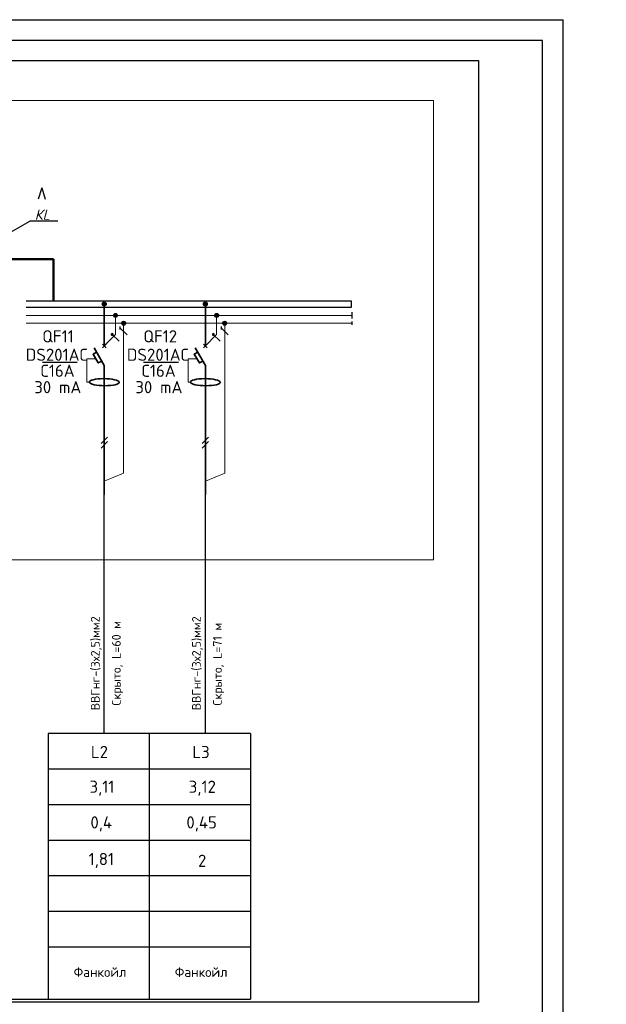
# Model space of a CAD drawing. Header units: millimetres. Extents: x 1114507 to 93926427, y 174473 to 817039.
# Tile 52 of 256: x 1418947 to 1433026, y 761825 to 785478. Entities that reach past the tile are written whole.
import ezdxf
from ezdxf.enums import TextEntityAlignment as Align

# ---------------------------------------------------------------- set-up
doc = ezdxf.new("R2010")
doc.units = ezdxf.units.MM
doc.layers.add('E_Diagram_a-a-a', color=7, linetype='Continuous', lineweight=25)
doc.layers.add('PDF4_Geometry', color=7, linetype='Continuous')
doc.layers.add('PDF4_Text', color=7, linetype='Continuous')
doc.layers.add('PDF4_Solid Fills', color=7, linetype='Continuous', true_color=0xdd0000)
doc.styles.add('ISOCPEUR 1', font='isocpeur.TTF')
doc.styles.add('PDF ISOCPEUR', font='isocpeur.TTF')
doc.styles.add('ЭОМ схема', font='isocpeui.ttf')

msp = doc.modelspace()

# ---------------------------------------------------------------- linework, layer by layer
at = {"lineweight": 30}
for q in [(1419391.2, 781164.3, 0), (1419559.4, 781164.3, 0)]:
    msp.add_line((1419475.3, 781439.4, 0), q, dxfattribs=at)
at = {"lineweight": 25}
for p in [(1418516.7, 780250.1, 0), (1419865.6, 780638.5, 0)]:
    msp.add_line(p, (1419188.4, 780638.5, 0), dxfattribs=at)
at = {"lineweight": 50}
for q in [(1418523.3, 779726.6, 0), (1419757.7, 778718.7, 0)]:
    msp.add_line((1419757.7, 779726.6, 0), q, dxfattribs=at)
at = {"color": 5, "lineweight": 30, "elevation": 0}
msp.add_lwpolyline([(1431492.3, 756271.4), (1431492.3, 784978.5), (1382967.9, 784978.5), (1382967.9, 756271.4)], close=True, dxfattribs=at)
at = {"layer": 'Defpoints', "color": 3, "linetype": 'ByBlock'}
msp.add_line((1380977.3, 785478.3, 0), (1431992.1, 785478.3, 0), dxfattribs=at)
at = {"layer": 'Defpoints', "color": 3, "linetype": 'ByBlock', "elevation": 0}
msp.add_lwpolyline([(1380968.9, 785478.3), (1380968.9, 755771.7), (1431992.1, 755771.7), (1431992.1, 785478.3)], dxfattribs=at)
at = {"layer": 'PDF4_Geometry', "lineweight": 25}
for p, q in [((1426912.4, 778718.7, 0), (1419102.5, 778718.7, 0)), ((1419102.5, 778574.7, 0), (1426912.4, 778574.7, 0)), ((1424482.7, 768333.7, 0), (1419629, 768333.7, 0)), ((1390506.8, 761946.8, 0), (1424482.7, 761946.8, 0))]:
    msp.add_line(p, q, dxfattribs=at)
at = {"layer": 'PDF4_Geometry', "lineweight": 25, "elevation": 0}
for points in [[(1390413.6, 784495.7), (1429958.5, 784495.7)], [(1429958.5, 784495.7), (1429958.5, 761879), (1390413.6, 761879), (1390413.6, 784495.7)], [(1426912.4, 778574.7), (1426912.4, 778718.7)], [(1426917.7, 778451.9), (1426917.7, 778299.4)], [(1426917.7, 778231.6), (1426917.7, 778151.2)], [(1421361.2, 778032.6), (1421361.2, 778108.8)], [(1421522.2, 777905.5), (1421361.2, 778070.7)], [(1423788.1, 778032.6), (1423788.1, 778108.8)], [(1423949, 777905.5), (1423788.1, 778070.7)], [(1421331.6, 777753), (1421166.4, 777918.2)], [(1423758.4, 777753), (1423593.2, 777918.2)], [(1420329.9, 777244.8), (1419491.3, 777244.8)], [(1422756.8, 777244.8), (1421918.2, 777244.8)], [(1420899.6, 775300.8), (1421052, 775453.2)], [(1423326.4, 775300.8), (1423478.9, 775453.2)], [(1420899.6, 775186.4), (1421052, 775343.1)], [(1423326.4, 775186.4), (1423478.9, 775343.1)], [(1419629, 768333.7), (1419629, 761946.8)], [(1422055.8, 768333.7), (1422055.8, 761946.8)], [(1424482.7, 768333.7), (1424482.7, 761946.8)], [(1419629, 767478.1), (1424482.7, 767478.1)], [(1419629, 766622.6), (1424482.7, 766622.6)], [(1419629, 765771.3), (1424482.7, 765771.3)], [(1419629, 764915.7), (1424482.7, 764915.7)], [(1419629, 764060.2), (1424482.7, 764060.2)], [(1419629, 763208.9), (1424482.7, 763208.9)]]:
    msp.add_lwpolyline(points, dxfattribs=at)
at = {"layer": 'PDF4_Geometry', "lineweight": 18, "elevation": 0}
msp.add_lwpolyline([(1428877.8, 783538.5), (1428877.8, 772505.5), (1391337, 772505.5), (1391337, 783538.5)], close=True, dxfattribs=at)
at = {"layer": 'PDF4_Geometry', "lineweight": 35, "elevation": 0}
for points in [[(1420975.8, 777642.9), (1420975.8, 778650.9)], [(1423402.6, 777642.9), (1423402.6, 778650.9)], [(1420793.7, 777490.4), (1420709, 777439.6), (1420831.8, 777232.1), (1420916.5, 777278.7)], [(1420975.8, 777172.8), (1420734.4, 777592.1)], [(1420933.5, 777596.3), (1421018.2, 777685.3)], [(1421018.2, 777596.3), (1420933.5, 777685.3)], [(1423220.5, 777490.4), (1423135.8, 777439.6), (1423258.6, 777232.1), (1423343.4, 777278.7)], [(1423402.6, 777172.8), (1423161.2, 777592.1)], [(1423360.3, 777596.3), (1423445, 777685.3)], [(1423445, 777596.3), (1423360.3, 777685.3)], [(1420975.8, 774072.5), (1420975.8, 777172.8)], [(1423402.6, 774072.5), (1423402.6, 777172.8)]]:
    msp.add_lwpolyline(points, dxfattribs=at)
at = {"layer": 'PDF4_Geometry', "lineweight": 9, "elevation": 0}
for points in [[(1426917.7, 778375.6), (1419102.5, 778375.6)], [(1426917.7, 778189.3), (1419102.5, 778189.3)], [(1421246.9, 778375.6), (1421246.9, 777914), (1420975.8, 777642.9)], [(1421441.7, 778189.3), (1421441.7, 774585), (1420975.8, 774390.2)], [(1423673.7, 778375.6), (1423673.7, 777914), (1423402.6, 777642.9)], [(1423868.5, 778189.3), (1423868.5, 774585), (1423402.6, 774390.2)]]:
    msp.add_lwpolyline(points, dxfattribs=at)
at = {"layer": 'PDF4_Geometry', "lineweight": 25, "elevation": 0}
for points in [[(1421166.4, 777939.4), (1421153.7, 777935.2), (1421145.2, 777926.7), (1421145.2, 777909.7), (1421153.7, 777901.3), (1421166.4, 777897), (1421179.1, 777901.3), (1421187.6, 777909.7), (1421187.6, 777926.7), (1421179.1, 777935.2)], [(1423593.2, 777939.4), (1423580.5, 777935.2), (1423572.1, 777926.7), (1423572.1, 777909.7), (1423580.5, 777901.3), (1423593.2, 777897), (1423605.9, 777901.3), (1423614.4, 777909.7), (1423614.4, 777926.7), (1423605.9, 777935.2)], [(1421052, 775343.1), (1420899.6, 775186.4)], [(1423478.9, 775343.1), (1423326.4, 775186.4)]]:
    msp.add_lwpolyline(points, close=True, dxfattribs=at)
at = {"layer": 'PDF4_Geometry', "lineweight": 20, "elevation": 0}
for points in [[(1420611.6, 776770.4), (1420560.7, 776770.4), (1420560.7, 777333.7), (1420772.5, 777333.7)], [(1423038.4, 776770.4), (1422987.6, 776770.4), (1422987.6, 777333.7), (1423199.4, 777333.7)]]:
    msp.add_lwpolyline(points, dxfattribs=at)
at = {"layer": 'PDF4_Geometry', "lineweight": 30, "elevation": 0}
for points in [[(1420975.8, 768333.7), (1420975.8, 774369)], [(1423402.6, 768333.7), (1423402.6, 774369)]]:
    msp.add_lwpolyline(points, dxfattribs=at)
at = {"layer": 'PDF4_Geometry', "lineweight": 30}
for centre in [(1420975, 778649.2, 0), (1423401.8, 778649.2, 0), (1421246, 778373.9, 0), (1423672.9, 778373.9, 0), (1421440.9, 778187.5, 0), (1423867.7, 778187.5, 0)]:
    msp.add_circle(centre, 47.4, dxfattribs=at)
at = {"layer": 'PDF4_Geometry', "lineweight": 35}
for centre in [(1420976.5, 776770, 0), (1423403.4, 776770, 0)]:
    msp.add_ellipse(centre, major_axis=(-359.6, 3.2), ratio=0.2360379, start_param=3.1844563, end_param=9.4676416, dxfattribs=at)
at = {"layer": 'PDF4_Solid Fills', "transparency": 33554559}
for points in [[(1420933.5, 778676.3, 0), (1421022.4, 778667.9, 0), (1420929.2, 778667.9, 0)], [(1420929.2, 778667.9, 0), (1421022.4, 778659.4, 0), (1420929.2, 778659.4, 0)], [(1420929.2, 778667.9, 0), (1421022.4, 778667.9, 0), (1421022.4, 778659.4, 0)], [(1420929.2, 778659.4, 0), (1421022.4, 778650.9, 0), (1420929.2, 778650.9, 0)], [(1420929.2, 778659.4, 0), (1421022.4, 778659.4, 0), (1421022.4, 778650.9, 0)], [(1420941.9, 778680.6, 0), (1421018.2, 778676.3, 0), (1420933.5, 778676.3, 0)], [(1420933.5, 778676.3, 0), (1421018.2, 778676.3, 0), (1421022.4, 778667.9, 0)], [(1420946.2, 778689, 0), (1421013.9, 778680.6, 0), (1420941.9, 778680.6, 0)], [(1420941.9, 778680.6, 0), (1421013.9, 778680.6, 0), (1421018.2, 778676.3, 0)], [(1420954.6, 778693.3, 0), (1421005.5, 778689, 0), (1420946.2, 778689, 0)], [(1420946.2, 778689, 0), (1421005.5, 778689, 0), (1421013.9, 778680.6, 0)], [(1420963.1, 778697.5, 0), (1420997, 778693.3, 0), (1420954.6, 778693.3, 0)], [(1420954.6, 778693.3, 0), (1420997, 778693.3, 0), (1421005.5, 778689, 0)], [(1420963.1, 778697.5, 0), (1420988.5, 778697.5, 0), (1420997, 778693.3, 0)], [(1423360.3, 778676.3, 0), (1423449.2, 778667.9, 0), (1423356.1, 778667.9, 0)], [(1423356.1, 778667.9, 0), (1423449.2, 778659.4, 0), (1423356.1, 778659.4, 0)], [(1423356.1, 778667.9, 0), (1423449.2, 778667.9, 0), (1423449.2, 778659.4, 0)], [(1423356.1, 778659.4, 0), (1423449.2, 778650.9, 0), (1423356.1, 778650.9, 0)], [(1423356.1, 778659.4, 0), (1423449.2, 778659.4, 0), (1423449.2, 778650.9, 0)], [(1423368.8, 778680.6, 0), (1423445, 778676.3, 0), (1423360.3, 778676.3, 0)], [(1423360.3, 778676.3, 0), (1423445, 778676.3, 0), (1423449.2, 778667.9, 0)], [(1423373, 778689, 0), (1423440.8, 778680.6, 0), (1423368.8, 778680.6, 0)], [(1423368.8, 778680.6, 0), (1423440.8, 778680.6, 0), (1423445, 778676.3, 0)], [(1423381.5, 778693.3, 0), (1423432.3, 778689, 0), (1423373, 778689, 0)], [(1423373, 778689, 0), (1423432.3, 778689, 0), (1423440.8, 778680.6, 0)], [(1423389.9, 778697.5, 0), (1423423.8, 778693.3, 0), (1423381.5, 778693.3, 0)], [(1423381.5, 778693.3, 0), (1423423.8, 778693.3, 0), (1423432.3, 778689, 0)], [(1423389.9, 778697.5, 0), (1423415.4, 778697.5, 0), (1423423.8, 778693.3, 0)], [(1420929.2, 778650.9, 0), (1421022.4, 778638.2, 0), (1420929.2, 778638.2, 0)], [(1420929.2, 778650.9, 0), (1421022.4, 778650.9, 0), (1421022.4, 778638.2, 0)], [(1420929.2, 778638.2, 0), (1421022.4, 778629.7, 0), (1420929.2, 778629.7, 0)], [(1420929.2, 778638.2, 0), (1421022.4, 778638.2, 0), (1421022.4, 778629.7, 0)], [(1420929.2, 778629.7, 0), (1421018.2, 778625.5, 0), (1420933.5, 778625.5, 0)], [(1420929.2, 778629.7, 0), (1421022.4, 778629.7, 0), (1421018.2, 778625.5, 0)], [(1420933.5, 778625.5, 0), (1421013.9, 778617, 0), (1420941.9, 778617, 0)], [(1420933.5, 778625.5, 0), (1421018.2, 778625.5, 0), (1421013.9, 778617, 0)], [(1420941.9, 778617, 0), (1421005.5, 778608.6, 0), (1420946.2, 778608.6, 0)], [(1420941.9, 778617, 0), (1421013.9, 778617, 0), (1421005.5, 778608.6, 0)], [(1420946.2, 778608.6, 0), (1420997, 778604.3, 0), (1420954.6, 778604.3, 0)], [(1420946.2, 778608.6, 0), (1421005.5, 778608.6, 0), (1420997, 778604.3, 0)], [(1420963.1, 778604.3, 0), (1420980, 778600.1, 0), (1420971.6, 778600.1, 0)], [(1420963.1, 778604.3, 0), (1420988.5, 778604.3, 0), (1420980, 778600.1, 0)], [(1421234.2, 778422.2, 0), (1421268, 778418, 0), (1421225.7, 778418, 0)], [(1421234.2, 778422.2, 0), (1421259.6, 778422.2, 0), (1421268, 778418, 0)], [(1423356.1, 778650.9, 0), (1423449.2, 778638.2, 0), (1423356.1, 778638.2, 0)], [(1423356.1, 778650.9, 0), (1423449.2, 778650.9, 0), (1423449.2, 778638.2, 0)], [(1423356.1, 778638.2, 0), (1423449.2, 778629.7, 0), (1423356.1, 778629.7, 0)], [(1423356.1, 778638.2, 0), (1423449.2, 778638.2, 0), (1423449.2, 778629.7, 0)], [(1423356.1, 778629.7, 0), (1423445, 778625.5, 0), (1423360.3, 778625.5, 0)], [(1423356.1, 778629.7, 0), (1423449.2, 778629.7, 0), (1423445, 778625.5, 0)], [(1423360.3, 778625.5, 0), (1423440.8, 778617, 0), (1423368.8, 778617, 0)], [(1423360.3, 778625.5, 0), (1423445, 778625.5, 0), (1423440.8, 778617, 0)], [(1423368.8, 778617, 0), (1423432.3, 778608.6, 0), (1423373, 778608.6, 0)], [(1423368.8, 778617, 0), (1423440.8, 778617, 0), (1423432.3, 778608.6, 0)], [(1423373, 778608.6, 0), (1423423.8, 778604.3, 0), (1423381.5, 778604.3, 0)], [(1423373, 778608.6, 0), (1423432.3, 778608.6, 0), (1423423.8, 778604.3, 0)], [(1423389.9, 778604.3, 0), (1423406.9, 778600.1, 0), (1423398.4, 778600.1, 0)], [(1423389.9, 778604.3, 0), (1423415.4, 778604.3, 0), (1423406.9, 778600.1, 0)], [(1423661, 778422.2, 0), (1423694.9, 778418, 0), (1423652.5, 778418, 0)], [(1423661, 778422.2, 0), (1423686.4, 778422.2, 0), (1423694.9, 778418, 0)], [(1421204.5, 778392.6, 0), (1421293.5, 778384.1, 0), (1421200.3, 778384.1, 0)], [(1421200.3, 778384.1, 0), (1421297.7, 778375.6, 0), (1421200.3, 778375.6, 0)], [(1421200.3, 778384.1, 0), (1421293.5, 778384.1, 0), (1421297.7, 778375.6, 0)], [(1421200.3, 778375.6, 0), (1421293.5, 778367.2, 0), (1421200.3, 778367.2, 0)], [(1421200.3, 778375.6, 0), (1421297.7, 778375.6, 0), (1421293.5, 778367.2, 0)], [(1421200.3, 778367.2, 0), (1421293.5, 778358.7, 0), (1421204.5, 778358.7, 0)], [(1421200.3, 778367.2, 0), (1421293.5, 778367.2, 0), (1421293.5, 778358.7, 0)], [(1421213, 778409.5, 0), (1421289.2, 778401, 0), (1421204.5, 778401, 0)], [(1421204.5, 778401, 0), (1421293.5, 778392.6, 0), (1421204.5, 778392.6, 0)], [(1421204.5, 778401, 0), (1421289.2, 778401, 0), (1421293.5, 778392.6, 0)], [(1421204.5, 778392.6, 0), (1421293.5, 778392.6, 0), (1421293.5, 778384.1, 0)], [(1421204.5, 778358.7, 0), (1421289.2, 778350.2, 0), (1421204.5, 778350.2, 0)], [(1421204.5, 778358.7, 0), (1421293.5, 778358.7, 0), (1421289.2, 778350.2, 0)], [(1421204.5, 778350.2, 0), (1421285, 778341.7, 0), (1421213, 778341.7, 0)], [(1421204.5, 778350.2, 0), (1421289.2, 778350.2, 0), (1421285, 778341.7, 0)], [(1421217.2, 778413.7, 0), (1421285, 778409.5, 0), (1421213, 778409.5, 0)], [(1421213, 778409.5, 0), (1421285, 778409.5, 0), (1421289.2, 778401, 0)], [(1421213, 778341.7, 0), (1421276.5, 778337.5, 0), (1421217.2, 778337.5, 0)], [(1421213, 778341.7, 0), (1421285, 778341.7, 0), (1421276.5, 778337.5, 0)], [(1421225.7, 778418, 0), (1421276.5, 778413.7, 0), (1421217.2, 778413.7, 0)], [(1421217.2, 778413.7, 0), (1421276.5, 778413.7, 0), (1421285, 778409.5, 0)], [(1421217.2, 778337.5, 0), (1421268, 778333.3, 0), (1421225.7, 778333.3, 0)], [(1421217.2, 778337.5, 0), (1421276.5, 778337.5, 0), (1421268, 778333.3, 0)], [(1421225.7, 778418, 0), (1421268, 778418, 0), (1421276.5, 778413.7, 0)], [(1421225.7, 778333.3, 0), (1421259.6, 778329, 0), (1421234.2, 778329, 0)], [(1421225.7, 778333.3, 0), (1421268, 778333.3, 0), (1421259.6, 778329, 0)], [(1421399.3, 778214.7, 0), (1421488.3, 778206.2, 0), (1421395.1, 778206.2, 0)], [(1421395.1, 778206.2, 0), (1421488.3, 778197.7, 0), (1421395.1, 778197.7, 0)], [(1421395.1, 778206.2, 0), (1421488.3, 778206.2, 0), (1421488.3, 778197.7, 0)], [(1421395.1, 778197.7, 0), (1421488.3, 778189.3, 0), (1421395.1, 778189.3, 0)], [(1421395.1, 778197.7, 0), (1421488.3, 778197.7, 0), (1421488.3, 778189.3, 0)], [(1421395.1, 778189.3, 0), (1421488.3, 778180.8, 0), (1421395.1, 778180.8, 0)], [(1421395.1, 778189.3, 0), (1421488.3, 778189.3, 0), (1421488.3, 778180.8, 0)], [(1421407.8, 778223.2, 0), (1421484, 778214.7, 0), (1421399.3, 778214.7, 0)], [(1421399.3, 778214.7, 0), (1421484, 778214.7, 0), (1421488.3, 778206.2, 0)], [(1421412, 778227.4, 0), (1421479.8, 778223.2, 0), (1421407.8, 778223.2, 0)], [(1421407.8, 778223.2, 0), (1421479.8, 778223.2, 0), (1421484, 778214.7, 0)], [(1421420.5, 778231.6, 0), (1421471.3, 778227.4, 0), (1421412, 778227.4, 0)], [(1421412, 778227.4, 0), (1421471.3, 778227.4, 0), (1421479.8, 778223.2, 0)], [(1421429, 778235.9, 0), (1421462.9, 778231.6, 0), (1421420.5, 778231.6, 0)], [(1421420.5, 778231.6, 0), (1421462.9, 778231.6, 0), (1421471.3, 778227.4, 0)], [(1421437.5, 778240.1, 0), (1421454.4, 778235.9, 0), (1421429, 778235.9, 0)], [(1421429, 778235.9, 0), (1421454.4, 778235.9, 0), (1421462.9, 778231.6, 0)], [(1421437.5, 778240.1, 0), (1421445.9, 778240.1, 0), (1421454.4, 778235.9, 0)], [(1423631.4, 778392.6, 0), (1423720.3, 778384.1, 0), (1423627.1, 778384.1, 0)], [(1423627.1, 778384.1, 0), (1423724.5, 778375.6, 0), (1423627.1, 778375.6, 0)], [(1423627.1, 778384.1, 0), (1423720.3, 778384.1, 0), (1423724.5, 778375.6, 0)], [(1423627.1, 778375.6, 0), (1423720.3, 778367.2, 0), (1423627.1, 778367.2, 0)], [(1423627.1, 778375.6, 0), (1423724.5, 778375.6, 0), (1423720.3, 778367.2, 0)], [(1423627.1, 778367.2, 0), (1423720.3, 778358.7, 0), (1423631.4, 778358.7, 0)], [(1423627.1, 778367.2, 0), (1423720.3, 778367.2, 0), (1423720.3, 778358.7, 0)], [(1423639.8, 778409.5, 0), (1423716.1, 778401, 0), (1423631.4, 778401, 0)], [(1423631.4, 778401, 0), (1423720.3, 778392.6, 0), (1423631.4, 778392.6, 0)], [(1423631.4, 778401, 0), (1423716.1, 778401, 0), (1423720.3, 778392.6, 0)], [(1423631.4, 778392.6, 0), (1423720.3, 778392.6, 0), (1423720.3, 778384.1, 0)], [(1423631.4, 778358.7, 0), (1423716.1, 778350.2, 0), (1423631.4, 778350.2, 0)], [(1423631.4, 778358.7, 0), (1423720.3, 778358.7, 0), (1423716.1, 778350.2, 0)], [(1423631.4, 778350.2, 0), (1423711.8, 778341.7, 0), (1423639.8, 778341.7, 0)], [(1423631.4, 778350.2, 0), (1423716.1, 778350.2, 0), (1423711.8, 778341.7, 0)], [(1423644.1, 778413.7, 0), (1423711.8, 778409.5, 0), (1423639.8, 778409.5, 0)], [(1423639.8, 778409.5, 0), (1423711.8, 778409.5, 0), (1423716.1, 778401, 0)], [(1423639.8, 778341.7, 0), (1423703.4, 778337.5, 0), (1423644.1, 778337.5, 0)], [(1423639.8, 778341.7, 0), (1423711.8, 778341.7, 0), (1423703.4, 778337.5, 0)], [(1423652.5, 778418, 0), (1423703.4, 778413.7, 0), (1423644.1, 778413.7, 0)], [(1423644.1, 778413.7, 0), (1423703.4, 778413.7, 0), (1423711.8, 778409.5, 0)], [(1423644.1, 778337.5, 0), (1423694.9, 778333.3, 0), (1423652.5, 778333.3, 0)], [(1423644.1, 778337.5, 0), (1423703.4, 778337.5, 0), (1423694.9, 778333.3, 0)], [(1423652.5, 778418, 0), (1423694.9, 778418, 0), (1423703.4, 778413.7, 0)], [(1423652.5, 778333.3, 0), (1423686.4, 778329, 0), (1423661, 778329, 0)], [(1423652.5, 778333.3, 0), (1423694.9, 778333.3, 0), (1423686.4, 778329, 0)], [(1423826.2, 778214.7, 0), (1423915.1, 778206.2, 0), (1423821.9, 778206.2, 0)], [(1423821.9, 778206.2, 0), (1423915.1, 778197.7, 0), (1423821.9, 778197.7, 0)], [(1423821.9, 778206.2, 0), (1423915.1, 778206.2, 0), (1423915.1, 778197.7, 0)], [(1423821.9, 778197.7, 0), (1423915.1, 778189.3, 0), (1423821.9, 778189.3, 0)], [(1423821.9, 778197.7, 0), (1423915.1, 778197.7, 0), (1423915.1, 778189.3, 0)], [(1423821.9, 778189.3, 0), (1423915.1, 778180.8, 0), (1423821.9, 778180.8, 0)], [(1423821.9, 778189.3, 0), (1423915.1, 778189.3, 0), (1423915.1, 778180.8, 0)], [(1423834.7, 778223.2, 0), (1423910.9, 778214.7, 0), (1423826.2, 778214.7, 0)], [(1423826.2, 778214.7, 0), (1423910.9, 778214.7, 0), (1423915.1, 778206.2, 0)], [(1423838.9, 778227.4, 0), (1423906.7, 778223.2, 0), (1423834.7, 778223.2, 0)], [(1423834.7, 778223.2, 0), (1423906.7, 778223.2, 0), (1423910.9, 778214.7, 0)], [(1423847.4, 778231.6, 0), (1423898.2, 778227.4, 0), (1423838.9, 778227.4, 0)], [(1423838.9, 778227.4, 0), (1423898.2, 778227.4, 0), (1423906.7, 778223.2, 0)], [(1423855.8, 778235.9, 0), (1423889.7, 778231.6, 0), (1423847.4, 778231.6, 0)], [(1423847.4, 778231.6, 0), (1423889.7, 778231.6, 0), (1423898.2, 778227.4, 0)], [(1423864.3, 778240.1, 0), (1423881.2, 778235.9, 0), (1423855.8, 778235.9, 0)], [(1423855.8, 778235.9, 0), (1423881.2, 778235.9, 0), (1423889.7, 778231.6, 0)], [(1423864.3, 778240.1, 0), (1423872.8, 778240.1, 0), (1423881.2, 778235.9, 0)], [(1421395.1, 778180.8, 0), (1421488.3, 778172.3, 0), (1421395.1, 778172.3, 0)], [(1421395.1, 778180.8, 0), (1421488.3, 778180.8, 0), (1421488.3, 778172.3, 0)], [(1421395.1, 778172.3, 0), (1421484, 778163.9, 0), (1421399.3, 778163.9, 0)], [(1421395.1, 778172.3, 0), (1421488.3, 778172.3, 0), (1421484, 778163.9, 0)], [(1421399.3, 778163.9, 0), (1421479.8, 778155.4, 0), (1421407.8, 778155.4, 0)], [(1421399.3, 778163.9, 0), (1421484, 778163.9, 0), (1421479.8, 778155.4, 0)], [(1421407.8, 778155.4, 0), (1421471.3, 778151.2, 0), (1421412, 778151.2, 0)], [(1421407.8, 778155.4, 0), (1421479.8, 778155.4, 0), (1421471.3, 778151.2, 0)], [(1421412, 778151.2, 0), (1421462.9, 778146.9, 0), (1421420.5, 778146.9, 0)], [(1421412, 778151.2, 0), (1421471.3, 778151.2, 0), (1421462.9, 778146.9, 0)], [(1421420.5, 778146.9, 0), (1421454.4, 778142.7, 0), (1421429, 778142.7, 0)], [(1421420.5, 778146.9, 0), (1421462.9, 778146.9, 0), (1421454.4, 778142.7, 0)], [(1423821.9, 778180.8, 0), (1423915.1, 778172.3, 0), (1423821.9, 778172.3, 0)], [(1423821.9, 778180.8, 0), (1423915.1, 778180.8, 0), (1423915.1, 778172.3, 0)], [(1423821.9, 778172.3, 0), (1423910.9, 778163.9, 0), (1423826.2, 778163.9, 0)], [(1423821.9, 778172.3, 0), (1423915.1, 778172.3, 0), (1423910.9, 778163.9, 0)], [(1423826.2, 778163.9, 0), (1423906.7, 778155.4, 0), (1423834.7, 778155.4, 0)], [(1423826.2, 778163.9, 0), (1423910.9, 778163.9, 0), (1423906.7, 778155.4, 0)], [(1423834.7, 778155.4, 0), (1423898.2, 778151.2, 0), (1423838.9, 778151.2, 0)], [(1423834.7, 778155.4, 0), (1423906.7, 778155.4, 0), (1423898.2, 778151.2, 0)], [(1423838.9, 778151.2, 0), (1423889.7, 778146.9, 0), (1423847.4, 778146.9, 0)], [(1423838.9, 778151.2, 0), (1423898.2, 778151.2, 0), (1423889.7, 778146.9, 0)], [(1423847.4, 778146.9, 0), (1423881.2, 778142.7, 0), (1423855.8, 778142.7, 0)], [(1423847.4, 778146.9, 0), (1423889.7, 778146.9, 0), (1423881.2, 778142.7, 0)], [(1421145.2, 777926.7, 0), (1421191.8, 777922.4, 0), (1421141, 777922.4, 0)], [(1421141, 777922.4, 0), (1421191.8, 777918.2, 0), (1421141, 777918.2, 0)], [(1421141, 777922.4, 0), (1421191.8, 777922.4, 0), (1421191.8, 777918.2, 0)], [(1421141, 777918.2, 0), (1421191.8, 777914, 0), (1421141, 777914, 0)], [(1421141, 777918.2, 0), (1421191.8, 777918.2, 0), (1421191.8, 777914, 0)], [(1421141, 777914, 0), (1421187.6, 777909.7, 0), (1421145.2, 777909.7, 0)], [(1421141, 777914, 0), (1421191.8, 777914, 0), (1421187.6, 777909.7, 0)], [(1421149.5, 777935.2, 0), (1421187.6, 777930.9, 0), (1421145.2, 777930.9, 0)], [(1421145.2, 777930.9, 0), (1421187.6, 777926.7, 0), (1421145.2, 777926.7, 0)], [(1421145.2, 777930.9, 0), (1421187.6, 777930.9, 0), (1421187.6, 777926.7, 0)], [(1421145.2, 777926.7, 0), (1421187.6, 777926.7, 0), (1421191.8, 777922.4, 0)], [(1421145.2, 777909.7, 0), (1421187.6, 777905.5, 0), (1421145.2, 777905.5, 0)], [(1421145.2, 777909.7, 0), (1421187.6, 777909.7, 0), (1421187.6, 777905.5, 0)], [(1421145.2, 777905.5, 0), (1421183.3, 777901.3, 0), (1421149.5, 777901.3, 0)], [(1421145.2, 777905.5, 0), (1421187.6, 777905.5, 0), (1421183.3, 777901.3, 0)], [(1421153.7, 777939.4, 0), (1421183.3, 777935.2, 0), (1421149.5, 777935.2, 0)], [(1421149.5, 777935.2, 0), (1421183.3, 777935.2, 0), (1421187.6, 777930.9, 0)], [(1421149.5, 777901.3, 0), (1421183.3, 777897, 0), (1421153.7, 777897, 0)], [(1421149.5, 777901.3, 0), (1421183.3, 777901.3, 0), (1421183.3, 777897, 0)], [(1421153.7, 777939.4, 0), (1421183.3, 777939.4, 0), (1421183.3, 777935.2, 0)], [(1421157.9, 777897, 0), (1421174.9, 777892.8, 0), (1421162.2, 777892.8, 0)], [(1421157.9, 777897, 0), (1421179.1, 777897, 0), (1421174.9, 777892.8, 0)], [(1421166.4, 777943.6, 0), (1421174.9, 777939.4, 0), (1421162.2, 777939.4, 0)], [(1421166.4, 777943.6, 0), (1421170.6, 777943.6, 0), (1421174.9, 777939.4, 0)], [(1423572.1, 777926.7, 0), (1423618.7, 777922.4, 0), (1423567.8, 777922.4, 0)], [(1423567.8, 777922.4, 0), (1423618.7, 777918.2, 0), (1423567.8, 777918.2, 0)], [(1423567.8, 777922.4, 0), (1423618.7, 777922.4, 0), (1423618.7, 777918.2, 0)], [(1423567.8, 777918.2, 0), (1423618.7, 777914, 0), (1423567.8, 777914, 0)], [(1423567.8, 777918.2, 0), (1423618.7, 777918.2, 0), (1423618.7, 777914, 0)], [(1423567.8, 777914, 0), (1423614.4, 777909.7, 0), (1423572.1, 777909.7, 0)], [(1423567.8, 777914, 0), (1423618.7, 777914, 0), (1423614.4, 777909.7, 0)], [(1423576.3, 777935.2, 0), (1423614.4, 777930.9, 0), (1423572.1, 777930.9, 0)], [(1423572.1, 777930.9, 0), (1423614.4, 777926.7, 0), (1423572.1, 777926.7, 0)], [(1423572.1, 777930.9, 0), (1423614.4, 777930.9, 0), (1423614.4, 777926.7, 0)], [(1423572.1, 777926.7, 0), (1423614.4, 777926.7, 0), (1423618.7, 777922.4, 0)], [(1423572.1, 777909.7, 0), (1423614.4, 777905.5, 0), (1423572.1, 777905.5, 0)], [(1423572.1, 777909.7, 0), (1423614.4, 777909.7, 0), (1423614.4, 777905.5, 0)], [(1423572.1, 777905.5, 0), (1423610.2, 777901.3, 0), (1423576.3, 777901.3, 0)], [(1423572.1, 777905.5, 0), (1423614.4, 777905.5, 0), (1423610.2, 777901.3, 0)], [(1423580.5, 777939.4, 0), (1423610.2, 777935.2, 0), (1423576.3, 777935.2, 0)], [(1423576.3, 777935.2, 0), (1423610.2, 777935.2, 0), (1423614.4, 777930.9, 0)], [(1423576.3, 777901.3, 0), (1423610.2, 777897, 0), (1423580.5, 777897, 0)], [(1423576.3, 777901.3, 0), (1423610.2, 777901.3, 0), (1423610.2, 777897, 0)], [(1423580.5, 777939.4, 0), (1423610.2, 777939.4, 0), (1423610.2, 777935.2, 0)], [(1423584.8, 777897, 0), (1423601.7, 777892.8, 0), (1423589, 777892.8, 0)], [(1423584.8, 777897, 0), (1423605.9, 777897, 0), (1423601.7, 777892.8, 0)], [(1423593.2, 777943.6, 0), (1423601.7, 777939.4, 0), (1423589, 777939.4, 0)], [(1423593.2, 777943.6, 0), (1423597.5, 777943.6, 0), (1423601.7, 777939.4, 0)]]:
    msp.add_solid(points, dxfattribs=at)

# ---------------------------------------------------------------- texts
at = {"linetype": 'ByBlock', "lineweight": 30, "ltscale": 10, "insert": (1197603, 784433.1, 0), "char_height": 250, "width": 18040, "attachment_point": 1, "style": 'ISOCPEUR 1'}
msp.add_mtext('     Рабочая документация по объекту: {\\C7;школы ^J}     Настоящий проект выполнен на основании чертежей марки АС, ВК и ОВ в соответствии с требованиями КМК и ПУЭ.\\P     Внешнее электроснабжение решается в отдельном проекте "Внутриплощадочных сетей"\\P     Проект энергоснабжения школы.\\P     Установленная мощность 33,6 кВт; Расчетная мощность 30,2 кВт  \\P     По надежности энергоснабжения школа относится к потребителям II категории.\\P\\pi1291.6675,t0,19518.5175;{\\LСиловое электрооборудование:\\P\\pi0,tz;}     В качестве вводно-распределительного и силового щита принят щит {\\C0;ПР11-3060-21УЗ (изготовить индв. по заказу) }. В качестве осветительного и силового щита принять щит ЩРВ-6 {\\C0;(изготовить индв. по заказу)} и щит комплектный ОЩВ.\\P\\pt0,19518.5175;     Электропотребителями здания  являются: освещение, штепсельные розетки, электропотребители технологического оборудования. Главный распределительный щит, силовые щиты и щиты освещения приняты сборными с модульными автоматическими выключателями с установкой на DIN-рейку по индивидуальному заказу. В распределительных щитах предусматривается устройство заземляющей шины. Фазораспределение злектронагрузок должно быть равномерным. Автоматические выключатели на розеточных группах имеют устройства  защитного отключения. \\P\\ptz;     Силовыми электроприемниками являются потребители сантехнического и технологического оборудования помещений. Магистральные и распределительные сети выполняются медным кабелем ВВГнг  в винипластовых  трубах в стенах срыто под штукатуркой. Ответвительные коробки установить скрыто на стене.\\P     1.  Розетки разместить на высоте 1800 мм от чистого пола в  помещениях   для  пребывания  детей  (А также см. уточнение по плану)  согласно пункта 12.34 КМК КМК КМК 2.04.17-19. ^J     2.  Выключатели во всех помещениях разместить на высоте 1800 мм.  Отступ от проёмов дверей - 200 мм, а также см. уточнение по плану.^J  Допускается установка выключателей под потолком с управлением при помощи шнура. ПУЭ п. 6.6.31.^J  Установка штепсельных розеток в ванных комнатах, душевых, мыльных помещениях бань, помещениях, содержащих нагреватели для саун (далее по тексту «саунах»), а также в стиральных помещениях прачечных не допускается ПУЭ п. 7.1.48.^JМинимальное расстояние от выключателей, штепсельных розеток и элементов электроустановок до газопроводов должно быть не менее 0,5 м ПУЭ п. 7.1.50.\\P{\\O      \\L\\oЭлектроосвещение}\\P     В соответствии КМК КМК 2.01.05-19. в проекте предусматривается общее рабочее, эвакуационное освещение на напряжение 220В.  Рабочее освещение предусматривается во всех помещениях комплекса, эвакуационное - в коридорах, в фойе, лестничных клетках, вестибюле. На выходах по пути эвакуации устанавливаются световые указатели "Выход" с аккумуляторными  батареями. Светильники аварийного освещения обозначаются значком "А" и выбираются из числа светильников рабочего освещения и питаются от щита ЩАО. Управление освещением выполняется включателями, устанавливаемыми по месту. Выбор светильников произведен в соответствии с назначением помещений, их конструктивными особенностями и характеристикой окружающей среды. В качестве источников света приняты светильники потолочные светодиодные LED панели и {\\C0;светодиодные линейные светильники} . Групповые сети освещения выполняются медным кабелем ВВГнг в винипластовой трубе.\\P\\pi1896.36,t0,28627.16;{\\LЗаземление}\\P\\pi0,tz;     Для защиты от поражения  электрическим током применяется система заземления TN-S  (используется 3я и 5я  жила  кабеля) и выполняется уравнивание потенциалов. Все металлические нетоковедущие части электрооборудования подлежат заземлению. В качестве заземляющих проводников используются нулевые провода сети и специальные заземляющие проводники, прокладываемые совместно с рабочими проводниками от электрощитов до электропотребителей. Сопротивление растеканию тока заземляющих устройств не должно превышать 4 Ом в любое время года. Внутренний контур заземления необходимо присоединить к наружному контуру заземления. Защита от заноса высокого потенциала и уравнивание потенциалов выполняется путем присоединения металлической арматуры фундаментов к горизонтальному  заземлителю. Все соединения выполнить сваркой.', dxfattribs=at)
at = {"layer": 'E_Diagram_a-a-a', "color": 0, "ltscale": 0.01, "style": 'ЭОМ схема'}
msp.add_text('\\M+3ACACL', height=246.88, dxfattribs=at).set_placement((1419489.9, 780793.5, 0), align=Align.MIDDLE)
at = {"layer": 'PDF4_Text', "attachment_point": 7, "style": 'PDF ISOCPEUR'}
for s, insert, char_height in [('QF11', (1419487, 777725.3, 0), 292.09), ('QF12', (1421913.9, 777725.3, 0), 292.09), ('DS201АС', (1419093.1, 777282.9, 0), 292.09), ('DS201АС', (1421520, 777282.9, 0), 292.09), ('С16А', (1419449, 776897.5, 0), 292.09), ('С16А', (1421875.8, 776897.5, 0), 292.09), ('30 mA', (1419296.6, 776503.6, 0), 292.09), ('30 mA', (1421723.4, 776503.6, 0), 292.09), ('L3', (1423090.8, 767740.7, 0), 292.09), ('3,11', (1420622.3, 766837.3, 0), 292.09), ('3,12', (1423004.5, 766837.3, 0), 292.09), ('2', (1423226.4, 765127.3, 0), 292.1), ('Фанкойл ', (1420242.1, 762483, 0), 232.03), ('Фанкойл ', (1422669, 762483, 0), 232.03)]:
    msp.add_mtext(s, dxfattribs=dict(at, insert=insert, char_height=char_height))
at = {"layer": 'PDF4_Text', "char_height": 210.197, "attachment_point": 7, "rotation": 90, "style": 'PDF ISOCPEUR'}
for s, insert in [('ВВГнг-(3х2,5)мм2', (1420915.9, 768888.6, 0)), ('ВВГнг-(3х2,5)мм2', (1423342.7, 768888.6, 0)), ('Скрыто, L=60 м', (1421428.4, 769003.8, 0)), ('Скрыто, L=71 м', (1423855.2, 769003.8, 0))]:
    msp.add_mtext(s, dxfattribs=dict(at, insert=insert))
at = {"layer": 'PDF4_Text', "char_height": 292.09, "attachment_point": 7, "style": 'PDF ISOCPEUR'}
for s, insert, width in [('L2', (1420655.7, 767740.7, 0), 469.502), ('0,4', (1420644.3, 765981.2, 0), 524.496), ('0,45', (1422947.4, 765981.2, 0), 524.496), ('1,81', (1420599.5, 765101.3, 0), 67.315)]:
    msp.add_mtext(s, dxfattribs=dict(at, insert=insert, width=width))

doc.saveas('drawing.dxf')
